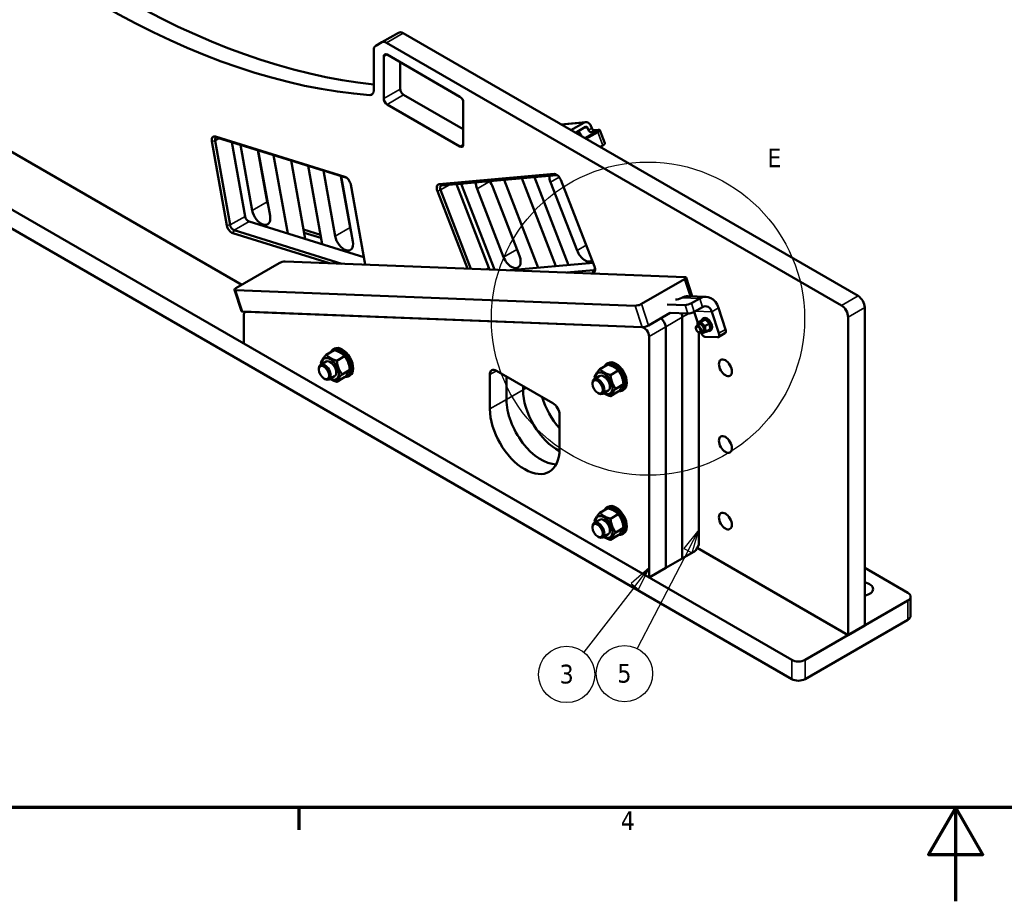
# Model space of a CAD drawing. Header units: millimetres. Extents: x 0 to 8400, y 0 to 5940.
# Tile 2 of 12: x 2205 to 4303, y 0 to 1879. Entities that reach past the tile are written whole.
import ezdxf

# ---------------------------------------------------------------- set-up
doc = ezdxf.new("R2010")
doc.units = ezdxf.units.MM
doc.header["$LTSCALE"] = 20
for name, color, linetype, lineweight in [('Border (ISO)', 7, 'Continuous', 70), ('Detail Boundary (ISO)', 7, 'Continuous', 25), ('Symbol (ISO)', 7, 'Continuous', 25), ('Visible (ISO)', 7, 'Continuous', 50), ('Visible Narrow (ISO)', 7, 'Continuous', 35)]:
    doc.layers.add(name, color=color, linetype=linetype, lineweight=lineweight)
doc.styles.add('Label Text (ISO)', font='tahoma.ttf')

# ---------------------------------------------------------------- blocks, each defined once
blk = doc.blocks.new('Borders Default Border')
at = {"layer": 'Border (ISO)'}
blk.add_line((140, 10), (140, 7.6), dxfattribs=at)
at = {"layer": 'Border (ISO)', "flags": 128}
for points in [[(10, 10), (10, 287), (410, 287), (410, 10), (10, 10)], [(210, 0), (210, 10), (207.11, 5), (212.89, 5), (210, 10)]]:
    blk.add_lwpolyline(points, dxfattribs=at)
at = {"layer": 'Border (ISO)', "insert": (174.3, 7.6), "char_height": 2, "attachment_point": 7, "style": 'Label Text (ISO)'}
blk.add_mtext('4', dxfattribs=at)
blk = doc.blocks.new('2dDetail1')
at = {"layer": 'Detail Boundary (ISO)'}
blk.add_circle((177.2, 62.08), 16.69, dxfattribs=at)
at = {"layer": 'Detail Boundary (ISO)', "insert": (189.93, 78.21), "char_height": 2, "attachment_point": 7, "style": 'Label Text (ISO)'}
blk.add_mtext('E', dxfattribs=at)
blk = doc.blocks.new('Balloon7')
at = {"layer": 'Symbol (ISO)'}
for p, q in [((177.32, 35.52), (175.39, 33.85)), ((175.79, 33.54), (177.32, 35.52)), ((176.18, 33.23), (177.32, 35.52)), ((175.39, 33.85), (176.18, 33.23)), ((175.79, 33.54), (170.36, 26.53))]:
    blk.add_line(p, q, dxfattribs=at)
at = {"layer": 'Symbol (ISO)', "flags": 128}
blk.add_lwpolyline([(176.18, 33.23), (177.32, 35.52), (175.39, 33.85), (176.18, 33.23)], dxfattribs=at)
at = {"layer": 'Symbol (ISO)'}
blk.add_circle((168.53, 24.17), 3, dxfattribs=at)
blk.add_solid([(176.18, 33.23), (177.32, 35.52), (175.39, 33.85), (176.18, 33.23)], dxfattribs=at)
at = {"layer": 'Symbol (ISO)', "insert": (168.53, 24.19), "char_height": 2, "attachment_point": 5, "style": 'Label Text (ISO)'}
blk.add_mtext('3', dxfattribs=at)
blk = doc.blocks.new('Balloon8')
at = {"layer": 'Symbol (ISO)'}
for p, q in [((182.62, 39.59), (181.03, 37.6)), ((181.47, 37.37), (182.62, 39.59)), ((181.91, 37.14), (182.62, 39.59)), ((181.47, 37.37), (176.06, 26.92)), ((181.03, 37.6), (181.91, 37.14))]:
    blk.add_line(p, q, dxfattribs=at)
at = {"layer": 'Symbol (ISO)', "flags": 128}
blk.add_lwpolyline([(181.91, 37.14), (182.62, 39.59), (181.03, 37.6), (181.91, 37.14)], dxfattribs=at)
at = {"layer": 'Symbol (ISO)'}
blk.add_circle((174.69, 24.26), 3, dxfattribs=at)
blk.add_solid([(181.91, 37.14), (182.62, 39.59), (181.03, 37.6), (181.91, 37.14)], dxfattribs=at)
at = {"layer": 'Symbol (ISO)', "insert": (174.69, 24.28), "char_height": 2, "attachment_point": 5, "style": 'Label Text (ISO)'}
blk.add_mtext('5', dxfattribs=at)

msp = doc.modelspace()

# ---------------------------------------------------------------- linework, layer by layer
at = {"layer": 'Visible (ISO)'}
for p, q in [((3850.376, 514.349), (696.68, 2335.137)), ((696.68, 2294.312), (3850.376, 473.524)), ((3011.848, 1851.012), (2976.492, 1830.6)), ((3021.848, 1850.022), (3991.797, 1290.021)), ((2963.564, 1823.135), (2976.492, 1830.6)), ((2986.492, 1829.609), (3956.442, 1269.609)), ((2959.421, 1728.084), (2959.421, 1813.98)), ((2980.635, 1710.517), (2980.635, 1800.331)), ((2987.706, 1804.414), (3143.269, 1714.599)), ((3015.99, 1788.084), (3015.99, 1730.929)), ((1967.201, 1724.075), (2677.92, 1313.741)), ((3023.061, 1718.682), (3150.34, 1645.197)), ((3150.34, 1702.352), (3150.34, 1612.537)), ((3143.269, 1608.455), (2987.706, 1698.269)), ((3411.152, 1660.445), (3358.369, 1655.731)), ((3379.854, 1643.327), (3407.448, 1659.258)), ((3410.983, 1650.146), (3389.513, 1637.75)), ((3409.248, 1626.356), (3430.63, 1638.701)), ((3411.836, 1624.862), (3436.754, 1639.248)), ((3416.994, 1643.578), (3415.226, 1648.134)), ((3431.009, 1640.116), (3421.823, 1639.295)), ((3422.297, 1652.216), (3424.065, 1647.66)), ((3428.894, 1643.378), (3438.08, 1644.198)), ((3441.232, 1643.547), (3452.192, 1615.299)), ((2614.142, 1619.585), (2646.273, 1440.329)), ((2653.253, 1441.3), (2621.122, 1620.556)), ((2897.684, 1544.039), (2622.091, 1629.684)), ((2626.421, 1627.289), (2902.015, 1541.643)), ((2656.716, 1617.874), (2685.073, 1459.671)), ((3400.796, 1634.059), (3402.208, 1630.421)), ((2700.469, 1472.484), (2675.452, 1612.052)), ((2712.636, 1600.496), (2732.289, 1490.855)), ((2713.346, 1600.275), (2738.363, 1460.708)), ((3447.714, 1611), (3441.779, 1607.574)), ((2776.021, 1423.028), (2746.073, 1590.105)), ((2783.257, 1578.549), (2813.205, 1411.472)), ((2819.295, 1567.35), (2849.243, 1400.273)), ((2877.038, 1417.612), (2852.021, 1557.18)), ((2889.205, 1545.624), (2908.858, 1435.983)), ((2889.915, 1545.403), (2914.933, 1405.836)), ((3343.8, 1549.987), (3098.851, 1528.109)), ((3104.154, 1525.594), (3349.103, 1547.472)), ((3310.005, 1350.205), (3237.34, 1537.489)), ((3274.983, 1540.852), (3347.649, 1353.567)), ((3302.036, 1543.268), (3374.701, 1355.984)), ((3392.829, 1386.83), (3336.26, 1532.627)), ((3429.706, 1353.07), (3358.288, 1537.138)), ((2940.989, 1356.889), (2910.405, 1527.516)), ((3094.968, 1513.62), (3159.071, 1348.405)), ((3166.681, 1348.109), (3101.566, 1515.934)), ((3135.673, 1528.409), (3204.803, 1350.237)), ((3145.484, 1529.285), (3216.532, 1346.169)), ((3236.277, 1372.847), (3179.709, 1518.644)), ((3213.389, 1521.652), (3269.958, 1375.855)), ((2693.554, 1448.656), (2938.166, 1372.638)), ((2891.744, 1358.805), (2661.734, 1430.285)), ((2809.632, 1431.407), (2845.669, 1420.207)), ((2658.994, 1423.806), (2864.783, 1359.854)), ((2846.862, 1413.557), (2810.824, 1424.756)), ((2665.549, 1306.599), (2757.473, 1359.671)), ((2770.953, 1363.504), (3622.651, 1330.369)), ((3250.168, 1344.861), (3426.771, 1360.634)), ((3427.592, 1345.178), (3371.28, 1340.149)), ((3421.502, 1338.195), (3425.824, 1338.581)), ((3530.064, 1272.965), (3621.988, 1326.038)), ((3625.083, 1329.399), (3638.215, 1289.3)), ((2662.454, 1303.237), (2677.396, 1257.611)), ((3516.585, 1269.132), (2664.887, 1302.267)), ((3667.737, 1288.152), (3629.286, 1289.648)), ((3654.229, 1284.683), (3636.551, 1274.477)), ((3584.991, 1272.126), (3623.071, 1270.644)), ((3642.528, 1256.227), (3660.205, 1266.433)), ((3694.466, 1264.512), (3709.408, 1218.886)), ((4005.939, 1265.526), (4005.939, 587.834)), ((2679.829, 1256.641), (3531.527, 1223.506)), ((2682.385, 1248.739), (2682.385, 1188.689)), ((2685.492, 1255.605), (2686.814, 1256.369)), ((3531.231, 1223.517), (2688.509, 1256.303)), ((3590.968, 1253.875), (3545.006, 1227.339)), ((3629.048, 1252.393), (3590.968, 1253.875)), ((3617.031, 1244.53), (3617.031, 730.721)), ((3617.031, 730.721), (3617.031, 1244.53)), ((3650.108, 1232.698), (3642.422, 1256.166)), ((3665.176, 1240.005), (3656.839, 1235.191)), ((3660.973, 1241.791), (3662.564, 1242.71)), ((3695.266, 1210.721), (3680.324, 1256.347)), ((3970.584, 1245.114), (3970.584, 567.422)), ((3581.675, 1224.118), (3581.675, 710.308)), ((3581.675, 710.308), (3581.675, 1224.118)), ((3646.183, 1221.462), (3646.183, 1222.464)), ((3653.477, 1229.381), (3647.839, 1226.126)), ((3657.671, 1237.064), (3649.334, 1232.251)), ((3674.383, 1230.821), (3666.046, 1226.007)), ((3676.086, 1218.696), (3667.749, 1213.883)), ((3546.32, 689.896), (3546.32, 1203.705)), ((3650.972, 1213.166), (3651.84, 1212.665)), ((3652.386, 1212.38), (3652.386, 759.298)), ((3661.477, 1215.524), (3655.839, 1212.269)), ((3656.815, 1212.217), (3656.645, 1212.734)), ((3691.846, 1201.845), (3666.212, 1202.842)), ((3675.973, 1215.81), (3677.564, 1216.729)), ((3708, 1210.475), (3693.858, 1202.31)), ((2682.385, 1188.689), (3546.32, 689.896)), ((2873.095, 1176.223), (2875.746, 1177.754)), ((2874.951, 1174.607), (2858.096, 1164.876)), ((2897.405, 1161.644), (2880.55, 1151.913)), ((2842.363, 1133.069), (2842.363, 1135.073)), ((2857.79, 1150.067), (2846.091, 1143.312)), ((3458.314, 1143.989), (3441.46, 1134.258)), ((3456.458, 1145.605), (3459.109, 1147.136)), ((2853.356, 1114.028), (2855.091, 1113.026)), ((2875.79, 1118.89), (2864.091, 1112.135)), ((2897.405, 1116.736), (2880.55, 1107.005)), ((2908.632, 1132.708), (2891.777, 1122.977)), ((2906.095, 1119.066), (2908.746, 1120.596)), ((3206.909, 1049.155), (3206.909, 1122.639)), ((3221.051, 1130.804), (3341.259, 1061.402)), ((3242.264, 1118.557), (3242.264, 1069.567)), ((3242.264, 1069.567), (3242.264, 1118.557)), ((3441.154, 1119.448), (3429.454, 1112.693)), ((3480.768, 1131.025), (3463.913, 1121.294)), ((3277.619, 1098.144), (3277.619, 1089.979)), ((3277.619, 1089.979), (3277.619, 1098.144)), ((3425.726, 1102.45), (3425.726, 1104.454)), ((3491.995, 1102.089), (3475.14, 1092.359)), ((3436.719, 1083.409), (3438.454, 1082.408)), ((3459.154, 1088.271), (3447.454, 1081.516)), ((3480.768, 1086.118), (3463.913, 1076.387)), ((3489.458, 1088.447), (3492.109, 1089.978)), ((3355.401, 1036.907), (3355.401, 963.422)), ((3456.458, 839.418), (3459.109, 840.949)), ((3458.314, 837.802), (3441.46, 828.071)), ((3480.768, 824.839), (3463.913, 815.108)), ((3425.726, 796.264), (3425.726, 798.268)), ((3441.154, 813.262), (3429.454, 806.507)), ((3436.719, 777.223), (3438.454, 776.221)), ((3459.154, 782.085), (3447.454, 775.33)), ((3480.768, 779.931), (3463.913, 770.2)), ((3491.995, 795.903), (3475.14, 786.172)), ((3489.458, 782.261), (3492.109, 783.792)), ((3652.386, 759.298), (3645.315, 747.051)), ((3617.031, 730.721), (3645.315, 747.051)), ((3648.851, 753.174), (3970.584, 567.422)), ((3581.675, 710.308), (3617.031, 730.721)), ((3546.32, 689.896), (3581.675, 710.308)), ((4097.863, 657.236), (4005.939, 710.308)), ((3878.66, 514.349), (4097.863, 640.906)), ((4103.721, 608.246), (4103.721, 649.071)), ((3878.66, 473.524), (4097.863, 600.081)), ((3970.584, 567.422), (4005.939, 587.834))]:
    msp.add_line(p, q, dxfattribs=at)
for centre, major_axis, ratio, start_param, end_param in [((2414.949, 3584.376), (1012.5, -1753.701), 0.57735027, 5.08735841, 5.88785039), ((2379.594, 3563.964), (1012.5, -1753.701), 0.57735027, 5.08735841, 5.90821588), ((3021.848, 1833.692), (-10, 17.321), 0.57735027, 5.49778714, 6.28318531), ((2986.492, 1813.279), (-10, 17.321), 0.57735027, 5.49778714, 6.28318531), ((2973.564, 1805.815), (-10, 17.321), 0.57735027, 0, 0.78539816), ((2987.706, 1796.249), (-5, 8.66), 0.57735027, 5.49778714, 7.06858347), ((2945.279, 1736.249), (10, -17.321), 0.57735027, 5.90821588, 7.06858347), ((3023.061, 1726.847), (-5, 8.66), 0.57735027, 0.78539816, 2.35619449), ((2987.706, 1706.434), (5, -8.66), 0.57735027, 3.92699082, 5.49778714), ((3143.269, 1706.434), (-5, 8.66), 0.57735027, 3.92699082, 5.49778714), ((3412.397, 1646.501), (-1.245, 13.944), 0.78867513, 5.06326839, 6.63406472), ((3398.208, 1635.553), (-12.211, 4.3), 0.21838596, 4.78913091, 5.20250432), ((3394.672, 1633.512), (-5, 8.66), 0.57735027, 4.45058959, 4.97418837), ((3412.397, 1646.501), (-0.356, 3.984), 0.78867513, 5.06326839, 6.63406472), ((3420.055, 1643.851), (2.5, -4.33), 0.57735027, 4.45058959, 6.02138592), ((3427.126, 1647.934), (2.5, -4.33), 0.57735027, 4.45058959, 6.02138592), ((3428.18, 1638.483), (3.729, 1.447), 0.21132487, 5.34430329, 6.91509962), ((3428.18, 1638.483), (13.052, 5.064), 0.21132487, 5.34430329, 6.91509962), ((2624.477, 1616.373), (-7.5, 12.99), 0.57735027, 5.72467995, 7.29547627), ((2628.012, 1618.415), (-5, 8.66), 0.57735027, 5.72467995, 7.29547627), ((3143.269, 1616.62), (5, -8.66), 0.57735027, 5.49778714, 7.06858347), ((3439.14, 1610.234), (13.052, 5.064), 0.21132487, 5.34430329, 6.28318531), ((2900.07, 1530.728), (-7.5, 12.99), 0.57735027, 4.15388362, 5.72467995), ((2903.606, 1532.769), (5, -8.66), 0.57735027, 2.58260279, 2.58308729), ((3196.549, 1520.148), (-13.75, 23.816), 0.57735027, 0.75237385, 1.30899694), ((3196.549, 1520.148), (13.75, -23.816), 0.57735027, 1.30899694, 1.86562002), ((3353.1, 1534.131), (-13.75, 23.816), 0.57735027, 0.75237385, 1.30899694), ((3349.103, 1536.318), (-7.5, 12.99), 0.57735027, 4.45058959, 6.02138592), ((3352.638, 1538.359), (-5, 8.66), 0.57735027, 5.72419544, 6.02138592), ((3104.154, 1514.44), (-7.5, 12.99), 0.57735027, 6.02138592, 7.59218225), ((3107.689, 1516.481), (-5, 8.66), 0.57735027, 6.02138592, 7.59218225), ((2751.236, 1484.967), (13.75, -23.816), 0.57735027, 4.15388362, 4.42851412), ((2719.416, 1466.596), (13.75, -23.816), 0.57735027, 4.15388362, 7.29547627), ((2691.963, 1457.53), (-5, 8.66), 0.57735027, 1.01229097, 2.58308729), ((2656.608, 1437.117), (7.5, -12.99), 0.57735027, 4.15388362, 5.72467995), ((2660.143, 1439.159), (-5, 8.66), 0.57735027, 1.01229097, 2.58308729), ((2927.805, 1430.095), (13.75, -23.816), 0.57735027, 4.15388362, 4.42851412), ((2895.985, 1411.724), (13.75, -23.816), 0.57735027, 4.15388362, 7.29547627), ((3409.669, 1388.334), (13.75, -23.816), 0.57735027, 4.45058959, 6.39472977), ((3253.117, 1374.351), (13.75, -23.816), 0.57735027, 4.45058959, 7.59218225), ((2763.882, 1359.422), (9.503, 3.112), 0.27925828, 0.64509109, 2.21588742), ((3210.927, 1350.784), (-5, 8.66), 0.57735027, 1.30899694, 1.7315496), ((3420.521, 1352.249), (7.5, -12.99), 0.57735027, 6.02138592, 7.59218225), ((3424.056, 1354.291), (5, -8.66), 0.57735027, 6.02138592, 6.84217517), ((3615.58, 1326.287), (9.503, 3.112), 0.27925828, 5.35748007, 6.9282764), ((2671.958, 1306.35), (-9.503, -3.112), 0.27925828, 5.35748007, 6.9282764), ((3609.369, 1286.429), (9.503, 3.112), 0.27925828, 3.84467392, 5.35748007), ((3627.731, 1249.678), (1.555, 39.97), 0.76725581, 0, 0.4505143), ((3666.182, 1248.182), (1.555, 39.97), 0.76725581, 5.16290328, 6.7336996), ((3991.797, 1273.691), (-10, 17.321), 0.57735027, 3.92699082, 5.49778714), ((3523.656, 1273.215), (-9.503, -3.112), 0.27925828, 0.64509109, 2.21588742), ((3630.143, 1274.727), (9.503, 3.112), 0.27925828, 3.78668375, 5.35748007), ((3666.182, 1248.182), (0.778, 19.985), 0.76725581, 5.16290328, 6.7336996), ((3956.442, 1253.279), (10, -17.321), 0.57735027, 0.78539816, 2.35619449), ((2686.9, 1260.723), (-9.503, -3.112), 0.27925828, 0, 0.64509109), ((2692.992, 1242.615), (-7.5, 12.99), 0.57735027, 5.93411946, 7.06858347), ((3571.069, 1230.242), (-7.5, 12.99), 0.57735027, 3.92699082, 5.48940753), ((3571.069, 1230.242), (7.5, -12.99), 0.57735027, 0.78539816, 2.34781487), ((3606.424, 1250.654), (-7.5, 12.99), 0.57735027, 3.92699082, 4.55840901), ((3606.424, 1250.654), (7.5, -12.99), 0.57735027, 0.78539816, 1.41681636), ((3636.119, 1256.476), (-9.503, -3.112), 0.27925828, 0.64509109, 2.21588742), ((3668.473, 1228.801), (7.5, -12.99), 0.57735027, 5.70446296, 10.00933374), ((3667.942, 1228.494), (-7.125, 12.341), 0.57735027, 2.64924025, 6.78587997), ((3670.064, 1229.719), (7.5, -12.99), 0.57735027, 0, 3.14159265), ((3535.713, 1209.829), (-7.5, 12.99), 0.57735027, 3.92699082, 5.93411946), ((3538.598, 1227.588), (9.503, 3.112), 0.27925828, 3.78668375, 5.35748007), ((3651.839, 1219.197), (4, -6.928), 0.57735027, 5.49786864, 10.21009463), ((3657.477, 1222.452), (5.625, -9.743), 0.57735027, 5.50346628, 10.20449699), ((3657.477, 1222.452), (4, -6.928), 0.57735027, 6.28036775, 9.42759552), ((3703, 1219.135), (5, -8.66), 0.57735027, 0, 1.22173048), ((3663.223, 1211.967), (5, -8.66), 0.57735027, 4.36332313, 5.93411946), ((3688.858, 1210.97), (5, -8.66), 0.57735027, 5.93411946, 7.50491578), ((2889.595, 1147.644), (16.5, -28.579), 0.57735027, 5.87562343, 9.80262093), ((2888.711, 1147.134), (-15.875, 27.496), 0.57735027, 2.81544084, 6.54448292), ((2892.246, 1149.175), (16.5, -28.579), 0.57735027, 0, 3.14159265), ((2866.79, 1134.478), (12.775, -22.127), 0.57735027, 5.49410874, 10.21385453), ((2855.091, 1127.723), (9, -15.588), 0.57735027, 5.49782789, 10.21013537), ((2866.79, 1134.478), (9, -15.589), 0.57735027, 6.28052888, 9.42743438), ((3472.958, 1117.026), (16.5, -28.579), 0.57735027, 5.87562343, 9.80262093), ((3472.074, 1116.515), (-15.875, 27.496), 0.57735027, 2.81544084, 6.54448292), ((3475.609, 1118.557), (16.5, -28.579), 0.57735027, 0, 3.14159265), ((3221.051, 1114.474), (-10, 17.321), 0.57735027, 5.49778714, 7.06858347), ((3438.454, 1097.105), (9, -15.588), 0.57735027, 5.49782789, 10.21013537), ((3450.154, 1103.86), (12.775, -22.127), 0.57735027, 5.49410874, 10.21385453), ((3450.154, 1103.86), (9, -15.589), 0.57735027, 6.28052888, 9.42743438), ((3351.866, 1047.113), (52.5, -90.933), 0.57735027, 3.92699082, 5.54433963), ((3351.866, 1047.113), (-52.5, 90.933), 0.57735027, 0.78539816, 2.40274698), ((3387.221, 1067.526), (-52.5, 90.933), 0.57735027, 1.17622429, 1.91328345), ((3387.221, 1067.526), (52.5, -90.933), 0.57735027, 4.31781695, 5.0548761), ((3316.51, 1026.701), (52.5, -90.933), 0.57735027, 3.92699082, 5.93975664), ((3316.51, 1026.701), (52.5, -90.933), 0.57735027, 3.92699082, 5.93975664), ((3341.259, 1045.072), (10, -17.321), 0.57735027, 0.78539816, 2.35619449), ((3281.155, 1006.288), (52.5, -90.933), 0.57735027, 3.92699082, 7.06858347), ((3472.958, 810.84), (16.5, -28.579), 0.57735027, 5.87562343, 9.80262093), ((3472.074, 810.329), (-15.875, 27.496), 0.57735027, 2.81544084, 6.54448292), ((3475.609, 812.37), (16.5, -28.579), 0.57735027, 0, 3.14159265), ((3450.154, 797.674), (12.775, -22.127), 0.57735027, 5.49410874, 10.21385453), ((3438.454, 790.919), (9, -15.588), 0.57735027, 5.49782789, 10.21013537), ((3450.154, 797.674), (9, -15.589), 0.57735027, 6.28052888, 9.42743438), ((3998.868, 665.401), (25, 0), 0.57735027, 4.99914553, 7.56722508), ((4083.721, 649.071), (20, 0), 0.57735027, 5.49778714, 7.06858347), ((4083.721, 608.246), (20, 0), 0.57735027, 5.49778714, 6.28318531), ((3864.518, 522.514), (20, 0), 0.57735027, 3.92699082, 5.49778714), ((3864.518, 481.689), (20, 0), 0.57735027, 3.92699082, 5.49778714)]:
    msp.add_ellipse(centre, major_axis=major_axis, ratio=ratio, start_param=start_param, end_param=end_param, dxfattribs=at)
for centre, major_axis in [((3650.972, 1218.696), (-3.387, 5.866)), ((3708.955, 1136.928), (-9.75, 16.887)), ((2853.355, 1126.722), (-7.773, 13.463)), ((3436.718, 1096.103), (-7.773, 13.463)), ((3708.955, 973.629), (-9.75, 16.887)), ((3708.955, 810.329), (-9.75, 16.887)), ((3436.718, 789.917), (-7.773, 13.463))]:
    msp.add_ellipse(centre, major_axis=major_axis, ratio=0.57735027, dxfattribs=at)
for points, weights in [([(3665.176, 1240.005), (3662.838, 1239.351), (3657.671, 1237.064)], [1, 1.15470053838, 1]), ([(3674.383, 1230.821), (3671.194, 1236.229), (3665.176, 1240.005)], [1, 1.15470053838, 1]), ([(3649.291, 1226.964), (3649.092, 1229.3), (3649.334, 1232.251)], [1.07388717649, 1.06098349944, 1]), ([(3649.334, 1232.251), (3651.672, 1232.905), (3656.839, 1235.191)], [1, 1.15470053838, 1]), ([(3656.839, 1235.191), (3660.028, 1229.783), (3666.046, 1226.007)], [1, 1.15470053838, 1]), ([(3666.046, 1226.007), (3665.483, 1219.128), (3667.749, 1213.883)], [1, 1.15470053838, 1]), ([(3676.086, 1218.696), (3676.649, 1225.575), (3674.383, 1230.821)], [1, 1.15470053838, 1]), ([(3660.244, 1210.942), (3658.55, 1212.005), (3657.203, 1213.056)], [1, 1.03917857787, 1.05851286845]), ([(3667.749, 1213.883), (3662.582, 1211.596), (3660.244, 1210.942)], [1, 1.15470053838, 1]), ([(2846.87, 1148.904), (2849.242, 1155.019), (2858.096, 1164.876)], [1, 1.15470053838, 1]), ([(2858.096, 1164.876), (2866.082, 1156.523), (2880.55, 1151.913)], [1, 1.15470053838, 1]), ([(2897.405, 1161.644), (2889.419, 1169.997), (2874.951, 1174.607)], [1, 1.15470053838, 1]), ([(2908.632, 1132.708), (2906.259, 1149.047), (2897.405, 1161.644)], [1, 1.15470053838, 1]), ([(2847.669, 1144.223), (2847.226, 1146.453), (2846.87, 1148.904)], [1.03558127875, 1.02050976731, 1]), ([(2880.55, 1151.913), (2882.923, 1135.574), (2891.777, 1122.977)], [1, 1.15470053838, 1]), ([(3430.233, 1118.286), (3432.605, 1124.401), (3441.46, 1134.258)], [1, 1.15470053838, 1]), ([(3441.46, 1134.258), (3449.445, 1125.905), (3463.913, 1121.294)], [1, 1.15470053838, 1]), ([(3480.768, 1131.025), (3472.782, 1139.378), (3458.314, 1143.989)], [1, 1.15470053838, 1]), ([(2880.55, 1107.005), (2871.81, 1109.791), (2866.172, 1113.337)], [1, 1.08806452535, 1.07586617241]), ([(2891.777, 1122.977), (2882.923, 1113.12), (2880.55, 1107.005)], [1, 1.15470053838, 1]), ([(2897.405, 1116.736), (2906.259, 1126.593), (2908.632, 1132.708)], [1, 1.15470053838, 1]), ([(3431.032, 1113.604), (3430.589, 1115.835), (3430.233, 1118.286)], [1.03558127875, 1.02050976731, 1]), ([(3463.913, 1121.294), (3466.286, 1104.955), (3475.14, 1092.359)], [1, 1.15470053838, 1]), ([(3491.995, 1102.089), (3489.622, 1118.428), (3480.768, 1131.025)], [1, 1.15470053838, 1]), ([(3475.14, 1092.359), (3466.286, 1082.501), (3463.913, 1076.387)], [1, 1.15470053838, 1]), ([(3480.768, 1086.118), (3489.622, 1095.975), (3491.995, 1102.089)], [1, 1.15470053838, 1]), ([(3463.913, 1076.387), (3455.173, 1079.172), (3449.535, 1082.718)], [1, 1.08806452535, 1.07586617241]), ([(3430.233, 812.1), (3432.605, 818.214), (3441.46, 828.071)], [1, 1.15470053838, 1]), ([(3441.46, 828.071), (3449.445, 819.718), (3463.913, 815.108)], [1, 1.15470053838, 1]), ([(3480.768, 824.839), (3472.782, 833.192), (3458.314, 837.802)], [1, 1.15470053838, 1]), ([(3491.995, 795.903), (3489.622, 812.242), (3480.768, 824.839)], [1, 1.15470053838, 1]), ([(3431.032, 807.418), (3430.589, 809.649), (3430.233, 812.1)], [1.03558127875, 1.02050976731, 1]), ([(3463.913, 815.108), (3466.286, 798.769), (3475.14, 786.172)], [1, 1.15470053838, 1]), ([(3475.14, 786.172), (3466.286, 776.315), (3463.913, 770.2)], [1, 1.15470053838, 1]), ([(3480.768, 779.931), (3489.622, 789.788), (3491.995, 795.903)], [1, 1.15470053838, 1]), ([(3463.913, 770.2), (3455.173, 772.986), (3449.535, 776.532)], [1, 1.08806452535, 1.07586617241])]:
    msp.add_rational_spline(points, weights, degree=2, dxfattribs=at)
at = {"layer": 'Visible Narrow (ISO)'}
for p, q in [((2986.492, 1829.609), (3021.848, 1850.022)), ((2980.635, 1800.331), (2987.706, 1804.414)), ((2958.247, 1722.247), (2950.922, 1718.018)), ((3015.99, 1730.929), (2980.635, 1710.517)), ((2987.706, 1698.269), (3023.061, 1718.682)), ((3359.653, 1654.989), (3407.448, 1659.258)), ((3415.226, 1648.134), (3406.084, 1647.318)), ((3424.065, 1647.66), (3416.994, 1643.578)), ((3421.823, 1639.295), (3428.894, 1643.378)), ((3436.754, 1639.248), (3430.63, 1638.701)), ((3431.009, 1640.116), (3438.08, 1644.198)), ((3431.37, 1639.185), (3431.009, 1640.116)), ((3447.714, 1611), (3436.754, 1639.248)), ((2621.122, 1620.556), (2614.142, 1619.585)), ((2621.122, 1620.556), (2630.558, 1626.003)), ((2626.421, 1627.289), (2622.091, 1629.684)), ((3398.351, 1632.647), (3400.796, 1634.059)), ((3150.34, 1612.537), (3143.269, 1608.455)), ((2902.015, 1541.643), (2897.684, 1544.039)), ((3179.709, 1518.644), (3206.271, 1533.98)), ((3336.26, 1532.627), (3354.815, 1543.339)), ((3349.103, 1547.472), (3343.8, 1549.987)), ((3101.566, 1515.934), (3094.968, 1513.62)), ((3104.154, 1525.594), (3098.851, 1528.109)), ((3101.566, 1515.934), (3120.884, 1527.088)), ((2700.469, 1472.484), (2732.289, 1490.855)), ((2685.073, 1459.671), (2653.253, 1441.3)), ((2661.734, 1430.285), (2693.554, 1448.656)), ((2653.253, 1441.3), (2646.273, 1440.329)), ((2661.734, 1430.285), (2658.994, 1423.806)), ((2908.858, 1435.983), (2877.038, 1417.612)), ((3236.277, 1372.847), (3264.747, 1389.284)), ((3392.829, 1386.83), (3412.256, 1398.046)), ((3204.803, 1350.237), (3198.943, 1346.854)), ((3425.824, 1338.581), (3427.592, 1345.178)), ((3430.18, 1346.673), (3427.592, 1345.178)), ((3621.988, 1326.038), (3633.965, 1289.466)), ((2679.829, 1256.641), (2664.887, 1302.267)), ((3615.777, 1286.179), (3654.229, 1284.683)), ((3654.229, 1284.683), (3660.205, 1266.433)), ((3991.797, 1290.021), (3956.442, 1269.609)), ((3516.585, 1269.132), (3531.527, 1223.506)), ((3545.006, 1227.339), (3530.064, 1272.965)), ((3629.048, 1252.393), (3623.071, 1270.644)), ((3636.551, 1274.477), (3642.528, 1256.227)), ((3680.324, 1256.347), (3694.466, 1264.512)), ((3970.584, 1245.114), (4005.939, 1265.526)), ((3581.675, 1224.118), (3617.031, 1244.53)), ((3617.031, 1244.53), (3630.746, 1252.449)), ((3645.11, 1257.717), (3680.324, 1256.347)), ((3546.32, 1203.705), (3581.675, 1224.118)), ((3695.266, 1210.721), (3709.408, 1218.886)), ((3206.909, 1122.639), (3221.051, 1130.804)), ((3284.691, 1094.062), (3277.619, 1089.979)), ((3277.619, 1089.979), (3242.264, 1069.567)), ((3242.264, 1069.567), (3206.909, 1049.155)), ((4097.863, 600.081), (4097.863, 640.906)), ((3850.376, 473.524), (3850.376, 514.349)), ((3878.66, 473.524), (3878.66, 514.349))]:
    msp.add_line(p, q, dxfattribs=at)

# ---------------------------------------------------------------- block references
at = {"xscale": 20, "yscale": 20, "zscale": 20}
msp.add_blockref('Borders Default Border', (0, 0), dxfattribs=at)
at = {"layer": 'Detail Boundary (ISO)', "xscale": 20, "yscale": 20, "zscale": 20}
msp.add_blockref('2dDetail1', (0, 0), dxfattribs=at)
at = {"layer": 'Symbol (ISO)', "xscale": 20, "yscale": 20, "zscale": 20}
for name in ['Balloon8', 'Balloon7']:
    msp.add_blockref(name, (0, 0), dxfattribs=at)

doc.saveas('drawing.dxf')
